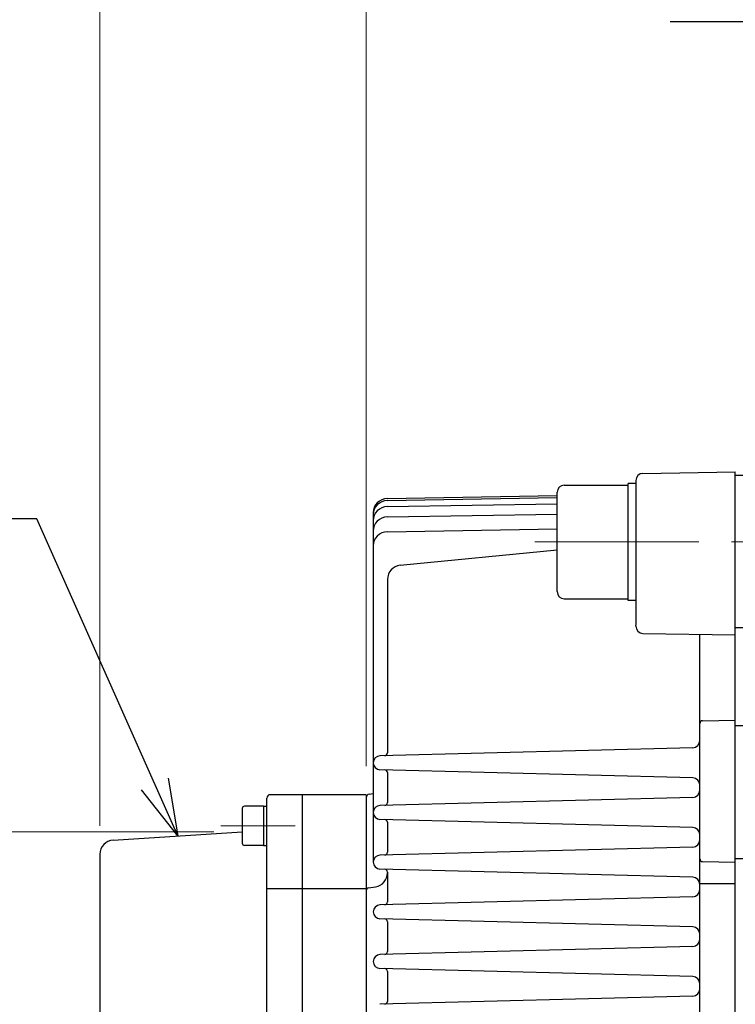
# Model space of a CAD drawing. Header units: millimetres. Extents: x 0 to 1735, y 0 to 1188.
# Tile 117 of 139: x 450 to 551, y 805 to 944. Entities that reach past the tile are written whole.
import ezdxf

# ---------------------------------------------------------------- set-up
doc = ezdxf.new("R2010")
doc.units = ezdxf.units.MM
doc.header["$LTSCALE"] = 0.727559
doc.linetypes.add('CENTER', pattern=[50.8, 31.75, -6.35, 6.35, -6.35])
doc.layers.add('NoLayerName_001', color=7, linetype='Continuous')
doc.layers.add('NoLayerName_002', color=7, linetype='Continuous')
doc.styles.get("Standard").update_dxf_attribs({"font": 'txt', "bigfont": 'extfont2'})
doc.dimstyles.get("Standard").update_dxf_attribs({"dimtxt": 2.5, "dimasz": 2.5, "dimexe": 1, "dimexo": 1, "dimtad": 1, "dimdec": 3, "dimzin": 0, "dimdsep": 46, "dimtxsty": 'Standard', "dimcen": 2.5, "dimadec": 3, "dimazin": 0, "dimtfac": 0.75, "dimtdec": 3, "dimtmove": 0, "dimatfit": 3, "dimfxl": 1, "dimarcsym": 0})

# ---------------------------------------------------------------- blocks, each defined once
blk = doc.blocks.new('_OPEN30')
at = {"color": 0, "linetype": 'ByBlock', "lineweight": -2}
for p, q in [((-1, 0.267949), (0, 0)), ((0, 0), (-1, -0.267949)), ((0, 0), (-1, 0))]:
    blk.add_line(p, q, dxfattribs=at)
blk = doc.blocks.new('*D140')
at = {"layer": 'Defpoints', "color": 0}
for p in [(481.55, 829.28), (434, 787.71), (434, 787.71)]:
    blk.add_point(p, dxfattribs=at)
at = {"layer": 'NoLayerName_001', "color": 0, "linetype": 'Continuous', "lineweight": 13}
for p, q in [((477.55, 829.28), (430, 829.28)), ((434, 821.28), (434, 787.71))]:
    blk.add_line(p, q, dxfattribs=at)
at = {"layer": 'NoLayerName_001', "color": 0, "lineweight": 13, "xscale": 8, "yscale": 8, "zscale": 8, "rotation": 90}
blk.add_blockref('_OPEN30', (434, 829.28), dxfattribs=at)
at = {"layer": 'NoLayerName_001', "color": 0, "lineweight": 13, "insert": (422.35, 798.38), "char_height": 12.8, "attachment_point": 5, "rotation": 90}
blk.add_mtext('\\W0.8594;%%c７９', dxfattribs=at)
blk = doc.blocks.new('_NONE')
blk = doc.blocks.new('*D155')
at = {"layer": 'Defpoints', "color": 0}
for p in [(499, 1000), (499, 834.5), (461.5, 826.12)]:
    blk.add_point(p, dxfattribs=at)
at = {"layer": 'NoLayerName_001', "color": 0, "linetype": 'Continuous', "lineweight": 13}
for p, q in [((461.5, 830.12), (461.5, 1004)), ((499, 838.5), (499, 1004)), ((469.5, 1000), (491, 1000))]:
    blk.add_line(p, q, dxfattribs=at)
at = {"layer": 'NoLayerName_001', "color": 0, "lineweight": 13, "xscale": 8, "yscale": 8, "zscale": 8, "rotation": 180}
blk.add_blockref('_OPEN30', (461.5, 1000), dxfattribs=at)
at = {"layer": 'NoLayerName_001', "color": 0, "lineweight": 13, "xscale": 8, "yscale": 8, "zscale": 8}
blk.add_blockref('_OPEN30', (499, 1000), dxfattribs=at)
at = {"layer": 'NoLayerName_001', "color": 0, "lineweight": 13, "insert": (480.25, 1011.67), "char_height": 12.8, "attachment_point": 5}
blk.add_mtext('\\W0.8594;３８', dxfattribs=at)
blk = doc.blocks.new('*D156')
at = {"layer": 'Defpoints', "color": 0}
for p in [(499, 1000), (730, 880), (499, 834.5)]:
    blk.add_point(p, dxfattribs=at)
at = {"layer": 'NoLayerName_001', "color": 0, "linetype": 'Continuous', "lineweight": 13}
for p, q in [((499, 838.5), (499, 1004)), ((730, 884), (730, 1004)), ((722, 1000), (507, 1000))]:
    blk.add_line(p, q, dxfattribs=at)
at = {"layer": 'NoLayerName_001', "color": 0, "lineweight": 13, "xscale": 8, "yscale": 8, "zscale": 8, "rotation": 180}
blk.add_blockref('_OPEN30', (499, 1000), dxfattribs=at)
at = {"layer": 'NoLayerName_001', "color": 0, "lineweight": 13, "xscale": 8, "yscale": 8, "zscale": 8}
blk.add_blockref('_OPEN30', (730, 1000), dxfattribs=at)
at = {"layer": 'NoLayerName_001', "color": 0, "lineweight": 13, "insert": (614.5, 1010.53), "char_height": 12.8, "attachment_point": 5}
blk.add_mtext('\\W0.8594;231', dxfattribs=at)
blk = doc.blocks.new('*D157')
at = {"layer": 'Defpoints', "color": 0}
for p in [(843, 1060), (461.5, 826.12), (843, 810.42)]:
    blk.add_point(p, dxfattribs=at)
at = {"layer": 'NoLayerName_001', "color": 0, "linetype": 'Continuous', "lineweight": 13}
for p, q in [((461.5, 830.12), (461.5, 1064)), ((843, 814.42), (843, 1064)), ((469.5, 1060), (835, 1060))]:
    blk.add_line(p, q, dxfattribs=at)
at = {"layer": 'NoLayerName_001', "color": 0, "lineweight": 13, "xscale": 8, "yscale": 8, "zscale": 8, "rotation": 180}
blk.add_blockref('_OPEN30', (461.5, 1060), dxfattribs=at)
at = {"layer": 'NoLayerName_001', "color": 0, "lineweight": 13, "xscale": 8, "yscale": 8, "zscale": 8}
blk.add_blockref('_OPEN30', (843, 1060), dxfattribs=at)
at = {"layer": 'NoLayerName_001', "color": 0, "lineweight": 13, "insert": (652.25, 1071.67), "char_height": 12.8, "attachment_point": 5}
blk.add_mtext('\\W0.8594;３８２', dxfattribs=at)
blk = doc.blocks.new('*D158')
at = {"layer": 'Defpoints', "color": 0}
for p in [(730, 1030), (730, 880), (461.5, 826.12)]:
    blk.add_point(p, dxfattribs=at)
at = {"layer": 'NoLayerName_001', "color": 0, "linetype": 'Continuous', "lineweight": 13}
for p, q in [((461.5, 830.12), (461.5, 1034)), ((730, 884), (730, 1034)), ((469.5, 1030), (722, 1030))]:
    blk.add_line(p, q, dxfattribs=at)
at = {"layer": 'NoLayerName_001', "color": 0, "lineweight": 13, "xscale": 8, "yscale": 8, "zscale": 8, "rotation": 180}
blk.add_blockref('_OPEN30', (461.5, 1030), dxfattribs=at)
at = {"layer": 'NoLayerName_001', "color": 0, "lineweight": 13, "xscale": 8, "yscale": 8, "zscale": 8}
blk.add_blockref('_OPEN30', (730, 1030), dxfattribs=at)
at = {"layer": 'NoLayerName_001', "color": 0, "lineweight": 13, "insert": (595.75, 1041.63), "char_height": 12.8, "attachment_point": 5}
blk.add_mtext('\\W0.8594;２６９', dxfattribs=at)

msp = doc.modelspace()

# ---------------------------------------------------------------- linework, layer by layer
at = {"layer": 'NoLayerName_001', "color": 7, "linetype": 'Continuous', "lineweight": 25}
for p, q in [((537.98254759, 879.77277952), (551, 880)), ((551, 700), (551, 880)), ((551, 879.5), (708, 879.5)), ((526.9, 878.10735688), (535.9, 878.10735688)), ((535.9, 861.85735688), (535.9, 878.35735688)), ((537, 878.35735688), (535.9, 878.35735688)), ((537, 878.77293183), (537, 858.39189545)), ((525.9, 863.10735688), (525.9, 877.10735688)), ((501.96509519, 876.23136788), (525.9, 876.64915319)), ((501.96509519, 875.94601073), (525.9, 876.36379605)), ((501.96509519, 875.08418162), (525.9, 875.50196694)), ((500, 874.23167249), (500, 825)), ((501.96509519, 873.6280105), (525.9, 874.04579581)), ((501.96509519, 871.54557328), (525.9, 871.9633586)), ((503.80524076, 866.83097299), (525.9, 868.99282682)), ((502, 864.84047837), (502, 840.38966275)), ((526.9, 862.10735688), (535.9, 862.10735688)), ((537, 861.85735688), (535.9, 861.85735688)), ((537, 858.23479986), (537, 858.39189545)), ((551, 858.05417308), (708, 858.05417308)), ((537.98254759, 857.23495217), (551, 857.00773169)), ((546, 790), (546, 857.09500702)), ((546.39301904, 844.91958485), (551, 845)), ((551, 844.25), (708, 844.25)), ((545.02617695, 841.12668009), (500.94730343, 839.97243417)), ((545.02617695, 836.87331991), (500.94730343, 838.02756583)), ((502, 837.61033725), (502, 833.38966275)), ((485, 760.11908494), (485, 834)), ((498.99999974, 834.5), (485.5, 834.5)), ((490, 834.5), (490, 745.5)), ((499, 834.5), (499, 745.5)), ((499.41780051, 834.56963342), (500, 834.66666667)), ((545.02617695, 834.12668009), (500.94730343, 832.97243417)), ((481.55, 832.56835562), (481.55, 827.66835562)), ((484.55, 832.86835562), (481.85, 832.86835562)), ((484.55, 832.86835562), (485, 832.86835562)), ((484.55, 832.86835562), (484.55, 827.36835562)), ((545.02617695, 829.87331991), (500.94730343, 831.02756583)), ((502, 830.61033725), (502, 826.38966275)), ((463.37259964, 828.11952669), (481.55, 829.27978628)), ((484.55, 827.36835562), (481.85, 827.36835562)), ((484.55, 827.36835562), (485, 827.36835562)), ((545.02617695, 827.12668009), (500.94730343, 825.97243417)), ((461.5, 826.12358857), (461.5, 748.50000104)), ((551, 825.5), (708, 825.5)), ((545.02617695, 822.87331991), (500.94730343, 824.02756583)), ((546.39301904, 825.08041515), (551, 825)), ((502, 823.61033725), (502, 819.38966275)), ((485, 821.30495792), (490, 821.30495792)), ((490, 821.30495792), (498.99999974, 821.30495792)), ((499.33424041, 821.36066466), (500.32879797, 821.52642425)), ((546, 822.00002717), (551, 822.00002717)), ((545.02617695, 820.12668009), (500.94730343, 818.97243417)), ((545.02617695, 815.87331991), (500.94730343, 817.02756583)), ((502, 816.61033725), (502, 812.38966275)), ((545.02617695, 813.12668009), (500.94730343, 811.97243417)), ((545.02617695, 808.87331991), (500.94730343, 810.02756583)), ((502, 809.61033725), (502, 805.38966275)), ((545.02617695, 806.12668009), (500.94730343, 804.97243417))]:
    msp.add_line(p, q, dxfattribs=at)
at = {"layer": 'NoLayerName_001', "color": 4, "linetype": 'CENTER', "lineweight": 13}
for p, q in [((522.75584885, 870.10735677), (553.12331711, 870.10735677)), ((478.55000007, 830.11835562), (488.99999981, 830.11835562))]:
    msp.add_line(p, q, dxfattribs=at)
at = {"layer": 'NoLayerName_001', "color": 7, "linetype": 'Continuous', "lineweight": 25}
for centre, radius, start, end in [((538, 878.77293183), 1, 91, 180), ((526.9, 877.10735688), 1, 90, 180), ((502, 874.23167249), 2, 91, 180), ((502, 873.94631534), 2, 91, 180), ((502, 873.08448623), 2, 91, 180), ((502, 871.62831511), 2, 91, 180), ((502, 869.54587789), 2, 91, 180), ((504, 864.84047837), 2, 95.5882970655, 180), ((526.9, 863.10735688), 1, 180, 270), ((538, 858.23479986), 1, 180, 269), ((546.4, 844.51964577), 0.4, 91, 180), ((545, 842.12633742), 1, 271.5, 0), ((500.97276751, 839), 0.97276751, 91.5, 268.5), ((501.6, 840.38966275), 0.4, 271.5, 360), ((501.6, 837.61033725), 0.4, 0, 88.5), ((545, 835.87366258), 1, 360, 88.5), ((545, 835.12633742), 1, 271.5, 0), ((485.5, 834), 0.5, 90, 180), ((499.5, 834.07643646), 0.5, 99.462322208, 180), ((481.85, 832.56835562), 0.3, 90, 180), ((500.97276751, 832), 0.97276751, 91.5, 268.5), ((501.6, 833.38966275), 0.4, 271.5, 360), ((501.6, 830.61033725), 0.4, 0, 88.5), ((545, 828.87366258), 1, 360, 88.5), ((463.49999995, 826.12358857), 1.99999995, 93.6522227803, 180), ((481.85, 827.66835562), 0.3, 180, 270), ((545, 828.12633742), 1, 271.5, 0), ((500.97276751, 825), 0.97276751, 91.5, 268.5), ((501.6, 826.38966275), 0.4, 271.5, 360), ((546.4, 825.48035423), 0.4, 180, 269), ((501.6, 823.61033725), 0.4, 0, 88.5), ((500, 823.4992121), 2, 279.462322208, 360), ((545, 821.87366258), 1, 360, 88.5), ((499.4, 820.96610709), 0.4, 99.462322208, 180), ((545, 821.12633742), 1, 271.5, 0), ((500.97276751, 818), 0.97276751, 91.5, 268.5), ((501.6, 819.38966275), 0.4, 271.5, 360), ((501.6, 816.61033725), 0.4, 0, 88.5), ((545, 814.87366258), 1, 360, 88.5), ((545, 814.12633742), 1, 271.5, 0), ((500.97276751, 811), 0.97276751, 91.5, 268.5), ((501.6, 812.38966275), 0.4, 271.5, 360), ((501.6, 809.61033725), 0.4, 0, 88.5), ((545, 807.87366258), 1, 360, 88.5), ((545, 807.12633742), 1, 271.5, 0), ((501.6, 805.38966275), 0.4, 271.5, 360)]:
    msp.add_arc(centre, radius, start, end, dxfattribs=at)

# ---------------------------------------------------------------- dimensions: what is measured, and where the dimension line sits
at = {"layer": 'NoLayerName_001', "color": 3, "linetype": 'Continuous', "lineweight": 13}
for base, p2, text, picture, middle in [((843, 1060), (843, 810.42264973), '\\W0.8594;３８２', '*D157', (652.25, 1060)), ((730, 1030), (730, 880), '\\W0.8594;２６９', '*D158', (595.75, 1030)), ((499, 1000), (499, 834.5), '\\W0.8594;３８', '*D155', (480.25, 1000))]:
    dim = msp.add_linear_dim(base=base, p1=(461.5, 826.12358857), p2=p2, text=text, dimstyle='Standard', override={"dimtxt": 12.8, "dimasz": 8, "dimexe": 4, "dimexo": 4, "dimgap": 4, "dimdec": 8, "dimzin": 8, "dimblk": 'OPEN30', "dimclrd": 0, "dimclre": 0, "dimclrt": 0, "dimtp": 0, "dimtm": 0, "dimlwd": 13, "dimlwe": 13}, dxfattribs=at)
    dim.commit()
    dim.dimension.update_dxf_attribs({"geometry": picture, "text_midpoint": middle, "dimtype": 160})
for base, p1, p2, angle, text, override, picture, middle in [((499, 1000), (730, 880), (499, 834.5), 180, '\\W0.8594;<>', {"dimtxt": 12.8, "dimasz": 8, "dimexe": 4, "dimexo": 4, "dimgap": 4, "dimdec": 8, "dimzin": 8, "dimblk": 'OPEN30', "dimclrd": 0, "dimclre": 0, "dimclrt": 0, "dimtp": 0, "dimtm": 0, "dimlwd": 13, "dimlwe": 13}, '*D156', (614.5, 1000)), ((434, 787.7097168), (481.55, 829.27978625), (434, 787.7097168), 270, '\\W0.8594;%%c７９', {"dimtxt": 12.8, "dimasz": 8, "dimexe": 4, "dimexo": 4, "dimgap": 4, "dimdec": 8, "dimzin": 8, "dimpost": '%%c<>', "dimblk1": 'OPEN30', "dimblk2": 'NONE', "dimsah": 1, "dimse2": 1, "dimclrd": 0, "dimclre": 0, "dimclrt": 0, "dimtp": 0, "dimtm": 0, "dimatfit": 2, "dimlwd": 13, "dimlwe": 13}, '*D140', (434, 798.37930522))]:
    dim = msp.add_linear_dim(base=base, p1=p1, p2=p2, angle=angle, text=text, dimstyle='Standard', override=override, dxfattribs=at)
    dim.commit()
    dim.dimension.update_dxf_attribs({"geometry": picture, "text_midpoint": middle, "dimtype": 160})

# ---------------------------------------------------------------- leaders
at = {"layer": 'NoLayerName_002', "color": 3, "linetype": 'Continuous', "lineweight": 13, "annotation_type": 0, "has_hookline": 1, "hookline_direction": 1}
for points, text_width in [([(627.60000103, 807.74999956), (648.625, 943.375), (640.625, 943.375)], 98.181136), ([(472.48795438, 828.7013578), (452.625, 873.375), (444.625, 873.375)], 70.27458839)]:
    msp.add_leader(points, dimstyle='Standard', override={"dimtxt": 12.8, "dimasz": 8, "dimldrblk": 'OPEN30'}, dxfattribs=dict(at, text_width=text_width))

doc.saveas('drawing.dxf')
